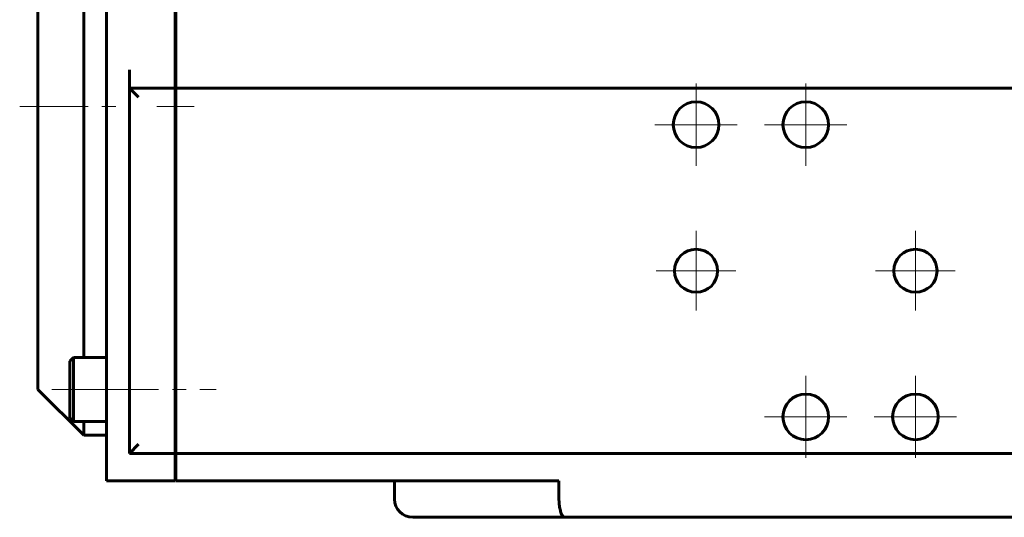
# Model space of a CAD drawing. Header units: millimetres. Extents: x -86 to 204, y -54 to 55.
# Tile 1 of 14: x -86 to 22, y -54 to 0. Entities that reach past the tile are written whole.
import ezdxf

# ---------------------------------------------------------------- set-up
doc = ezdxf.new("R2010")
doc.units = ezdxf.units.MM
doc.linetypes.add('K5LT_AXLED', pattern=[12, 7.5, -1.5, 1.5, -1.5])
doc.linetypes.add('K5LT_BASIC', pattern=[0])
doc.layers.add('Системный слой (1)', color=7, linetype='Continuous', true_color=0x6c6c6c)

# ---------------------------------------------------------------- blocks, each defined once
blk = doc.blocks.new('U2')
at = {"layer": 'Системный слой (1)', "color": 150, "linetype": 'K5LT_BASIC', "lineweight": 60, "true_color": 0x0080ff}
for p, q in [((-79, 25.5), (-79, 27)), ((-79, -9), (-79, 18.5)), ((-79, -36.5), (-79, -9)), ((-79, -45), (-79, -43.5))]:
    blk.add_line(p, q, dxfattribs=at)
blk = doc.blocks.new('U19')
at = {"layer": 'Системный слой (1)', "color": 150, "linetype": 'K5LT_BASIC', "lineweight": 60, "true_color": 0x0080ff}
for p, q in [((-84, -9), (-84, 22)), ((-84, -40), (-84, -9))]:
    blk.add_line(p, q, dxfattribs=at)
blk = doc.blocks.new('U24')
at = {"layer": 'Системный слой (1)', "color": 30, "linetype": 'K5LT_AXLED', "lineweight": 18, "true_color": 0xff8000}
for q in [(-12, -22.64), (-16.36, -27), (-7.64, -27), (-12, -31.36)]:
    blk.add_line((-12, -27), q, dxfattribs=at)
blk = doc.blocks.new('U25')
at = {"layer": 'Системный слой (1)', "color": 30, "linetype": 'K5LT_AXLED', "lineweight": 18, "true_color": 0xff8000}
for q in [(-12, -6.5), (-16.5, -11), (-7.5, -11), (-12, -15.5)]:
    blk.add_line((-12, -11), q, dxfattribs=at)
blk = doc.blocks.new('U27')
at = {"layer": 'Системный слой (1)', "color": 30, "linetype": 'K5LT_AXLED', "lineweight": 18, "true_color": 0xff8000}
for q in [(0, -38.5), (-4.5, -43), (4.5, -43), (0, -47.5)]:
    blk.add_line((0, -43), q, dxfattribs=at)
blk = doc.blocks.new('U28')
at = {"layer": 'Системный слой (1)', "color": 30, "linetype": 'K5LT_AXLED', "lineweight": 18, "true_color": 0xff8000}
for q in [(0, -6.5), (-4.5, -11), (4.5, -11), (0, -15.5)]:
    blk.add_line((0, -11), q, dxfattribs=at)
blk = doc.blocks.new('U30')
at = {"layer": 'Системный слой (1)', "color": 30, "linetype": 'K5LT_AXLED', "lineweight": 18, "true_color": 0xff8000}
for q in [(12, -38.5), (7.5, -43), (16.5, -43), (12, -47.5)]:
    blk.add_line((12, -43), q, dxfattribs=at)
blk = doc.blocks.new('U31')
at = {"layer": 'Системный слой (1)', "color": 30, "linetype": 'K5LT_AXLED', "lineweight": 18, "true_color": 0xff8000}
for q in [(12, -22.64), (7.64, -27), (16.36, -27), (12, -31.36)]:
    blk.add_line((12, -27), q, dxfattribs=at)

msp = doc.modelspace()

# ---------------------------------------------------------------- linework, layer by layer
at = {"layer": 'Системный слой (1)', "color": 150, "linetype": 'K5LT_BASIC', "lineweight": 60, "true_color": 0x0080ff}
for p, q in [((-76.5, -9), (-76.5, 25)), ((-69, 25), (-69, -5)), ((-68.9, 25), (-68.9, -5)), ((-74, -7), (-74, -5)), ((-69, -7), (-69, -5)), ((-68.9, -7), (-68.9, -5)), ((-69, -7), (-74, -7)), ((-73, -8), (-74, -7)), ((-74, -47), (-74, -7)), ((-69, -7), (-69, -8)), ((68.9, -7), (-68.9, -7)), ((-68.9, -7), (-68.9, -8)), ((-69, -8), (-69, -46)), ((-68.9, -8), (-68.9, -46)), ((-76.5, -50), (-76.5, -9)), ((-68.9, -26), (-69, -26)), ((-80.1, -36.5), (-80.5, -36.9)), ((-80.1, -36.5), (-76.5, -36.5)), ((-80.1, -36.5), (-80.1, -43.5)), ((-80.5, -36.9), (-80.5, -43.1)), ((-68.9, -38), (-69, -38)), ((-79, -45), (-84, -40)), ((-68.9, -42), (-69, -42)), ((-80.1, -43.5), (-80.5, -43.1)), ((-80.1, -43.5), (-76.5, -43.5)), ((-76.5, -45), (-79, -45)), ((-74, -47), (-73, -46)), ((-69, -46), (-69, -47)), ((-68.9, -46), (-68.9, -47)), ((-69, -47), (-74, -47)), ((-69, -47), (-69, -50)), ((68.9, -47), (-68.9, -47)), ((-68.9, -47), (-68.9, -50)), ((-76.5, -50), (-69, -50)), ((-68.9, -50), (-27, -50)), ((-45, -50), (-45, -52)), ((-27, -50), (-27, -52)), ((-43, -54), (-26.32, -54)), ((26.32, -54), (-26.32, -54))]:
    msp.add_line(p, q, dxfattribs=at)
at = {"layer": 'Системный слой (1)', "color": 30, "linetype": 'K5LT_AXLED', "lineweight": 18, "true_color": 0xff8000}
for p, q in [((-86, -9), (-74.5, -9)), ((-71, -9), (-66.9, -9)), ((-82.5, -40), (-74.5, -40)), ((-78.3, -40), (-64.5, -40))]:
    msp.add_line(p, q, dxfattribs=at)
at = {"layer": 'Системный слой (1)', "color": 150, "linetype": 'K5LT_BASIC', "lineweight": 60, "true_color": 0x0080ff}
for centre, radius in [((-12, -11), 2.5), ((0, -11), 2.5), ((-12, -27), 2.36), ((12, -27), 2.36), ((0, -43), 2.5), ((12, -43), 2.5)]:
    msp.add_circle(centre, radius, dxfattribs=at)
msp.add_arc((-43, -52), 2, 180, 270, dxfattribs=at)
msp.add_open_spline([(-26.32, -54), (-26.37, -54), (-26.44, -53.98), (-26.53, -53.91), (-26.61, -53.82), (-26.68, -53.71), (-26.75, -53.56), (-26.82, -53.37), (-26.88, -53.14), (-26.93, -52.89), (-26.97, -52.64), (-26.99, -52.35), (-27, -52.14), (-27, -52)], degree=3, knots=[0, 0, 0, 0, 1.662997, 2.77222, 4.040233, 4.972079, 6.103428, 7.394717, 8.709931, 10.036226, 11.297107, 12.176448, 14, 14, 14, 14], dxfattribs=at)

# ---------------------------------------------------------------- block references
at = {"layer": 'Системный слой (1)'}
for name in ['U2', 'U19', 'U25', 'U28', 'U24', 'U31', 'U27', 'U30']:
    msp.add_blockref(name, (0, 0), dxfattribs=at)

doc.saveas('drawing.dxf')
